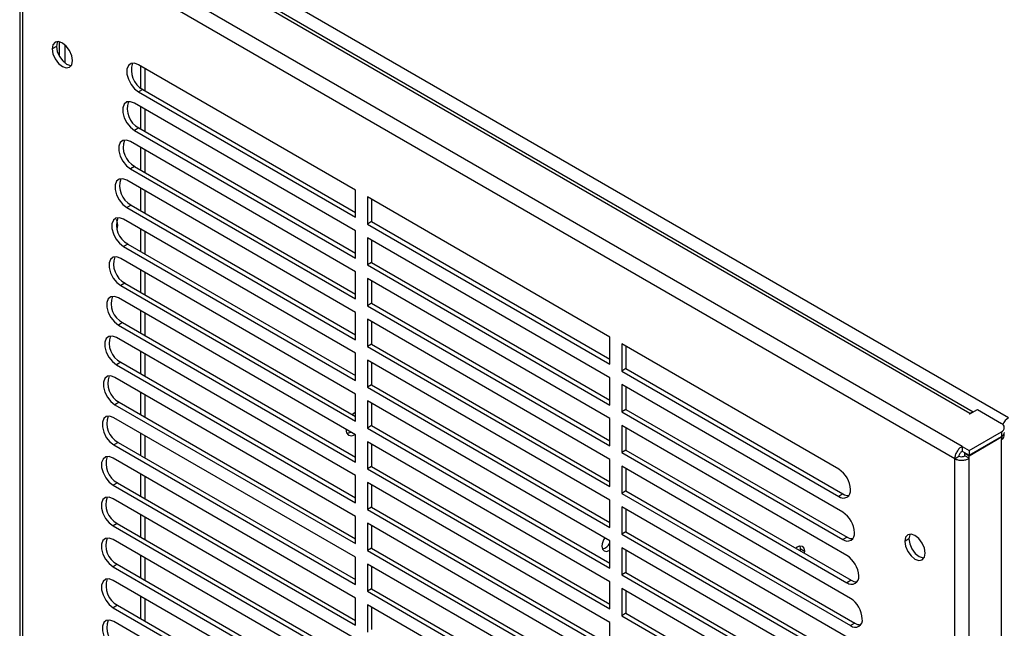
# Model space of a CAD drawing. Header units: millimetres. Extents: x 0 to 1676, y 0 to 1295.
# Tile 13 of 15: x 1348 to 1489, y 1017 to 1104. Entities that reach past the tile are written whole.
import ezdxf

# ---------------------------------------------------------------- set-up
doc = ezdxf.new("R2010")
doc.units = ezdxf.units.MM
doc.header["$LTSCALE"] = 6

msp = doc.modelspace()

# ---------------------------------------------------------------- linework, layer by layer
for p, q in [((1489.91, 1047.42), (1356.58, 1124.39)), ((1483.27, 1043.32), (1349.85, 1120.34)), ((1484.39, 1048.03), (1358.04, 1120.97)), ((1484.87, 1048.24), (1358.76, 1121.04)), ((1348.45, 1119.19), (1348.45, 961.75)), ((1482.21, 1041.57), (1348.87, 1118.54)), ((1348.87, 1118.54), (1348.87, 961.99)), ((1353.7, 1100.51), (1353.09, 1100.16)), ((1354.11, 1101.18), (1354.11, 1099.1)), ((1354.95, 1098.12), (1354.95, 1100.71)), ((1396.5, 1079.97), (1365.45, 1097.9)), ((1365.74, 1097.73), (1365.74, 1094.57)), ((1366.35, 1097.38), (1366.35, 1094.19)), ((1366.06, 1094.36), (1365.45, 1094.01)), ((1365.45, 1094.01), (1396.5, 1076.08)), ((1366.06, 1094.36), (1396.5, 1076.78)), ((1396.5, 1074.14), (1364.87, 1092.4)), ((1365.74, 1091.9), (1365.74, 1088.71)), ((1366.35, 1091.55), (1366.35, 1088.36)), ((1365.48, 1088.86), (1364.87, 1088.51)), ((1364.87, 1088.51), (1396.5, 1070.25)), ((1365.48, 1088.86), (1396.5, 1070.95)), ((1396.5, 1068.3), (1364.29, 1086.9)), ((1365.74, 1086.06), (1365.74, 1082.87)), ((1366.35, 1085.71), (1366.35, 1082.52)), ((1364.89, 1083.36), (1364.29, 1083.01)), ((1364.89, 1083.36), (1396.5, 1065.11)), ((1364.29, 1083.01), (1396.5, 1064.41)), ((1396.5, 1062.47), (1363.76, 1081.37)), ((1365.74, 1080.23), (1365.74, 1077.04)), ((1366.35, 1079.88), (1366.35, 1076.69)), ((1396.5, 1076.08), (1396.5, 1079.97)), ((1364.37, 1077.83), (1363.76, 1077.48)), ((1364.37, 1077.83), (1396.5, 1059.28)), ((1398.19, 1079), (1398.19, 1075.11)), ((1432.89, 1058.96), (1398.19, 1079)), ((1398.79, 1078.65), (1398.79, 1075.46)), ((1363.76, 1077.48), (1396.5, 1058.58)), ((1396.5, 1056.64), (1363.3, 1075.8)), ((1398.79, 1075.46), (1398.19, 1075.11)), ((1398.19, 1075.11), (1432.89, 1055.08)), ((1398.79, 1075.46), (1432.89, 1055.78)), ((1365.74, 1074.4), (1365.74, 1071.21)), ((1366.35, 1074.05), (1366.35, 1070.86)), ((1396.5, 1070.25), (1396.5, 1074.14)), ((1363.91, 1072.26), (1363.3, 1071.91)), ((1363.91, 1072.26), (1396.5, 1053.45)), ((1398.19, 1073.16), (1398.19, 1069.28)), ((1432.89, 1053.13), (1398.19, 1073.16)), ((1398.79, 1072.81), (1398.79, 1069.63)), ((1363.3, 1071.91), (1396.5, 1052.75)), ((1396.5, 1050.8), (1362.9, 1070.2)), ((1398.79, 1069.63), (1398.19, 1069.28)), ((1398.19, 1069.28), (1432.89, 1049.24)), ((1398.79, 1069.63), (1432.89, 1049.94)), ((1365.74, 1068.56), (1365.74, 1065.37)), ((1366.35, 1068.21), (1366.35, 1065.02)), ((1396.5, 1064.41), (1396.5, 1068.3)), ((1363.51, 1066.66), (1362.9, 1066.31)), ((1363.51, 1066.66), (1396.5, 1047.61)), ((1398.19, 1067.33), (1398.19, 1063.44)), ((1432.89, 1047.3), (1398.19, 1067.33)), ((1398.79, 1066.98), (1398.79, 1063.79)), ((1362.9, 1066.31), (1396.5, 1046.92)), ((1396.5, 1044.97), (1362.57, 1064.56)), ((1398.79, 1063.79), (1398.19, 1063.44)), ((1398.79, 1063.79), (1432.89, 1044.11)), ((1365.74, 1062.73), (1365.74, 1059.54)), ((1366.35, 1062.38), (1366.35, 1059.19)), ((1396.5, 1058.58), (1396.5, 1062.47)), ((1398.19, 1063.44), (1432.89, 1043.41)), ((1363.17, 1061.02), (1362.57, 1060.67)), ((1363.17, 1061.02), (1396.5, 1041.78)), ((1398.19, 1061.5), (1398.19, 1057.61)), ((1432.89, 1041.47), (1398.19, 1061.5)), ((1398.79, 1061.15), (1398.79, 1057.96)), ((1362.57, 1060.67), (1396.5, 1041.08)), ((1396.5, 1039.14), (1362.29, 1058.89)), ((1398.79, 1057.96), (1398.19, 1057.61)), ((1398.79, 1057.96), (1432.89, 1038.28)), ((1432.89, 1055.08), (1432.89, 1058.96)), ((1465.62, 1040.07), (1434.57, 1057.99)), ((1434.57, 1057.99), (1434.57, 1054.1)), ((1365.74, 1056.9), (1365.74, 1053.71)), ((1366.35, 1056.55), (1366.35, 1053.36)), ((1396.5, 1052.75), (1396.5, 1056.64)), ((1398.19, 1057.61), (1432.89, 1037.58)), ((1435.18, 1057.64), (1435.18, 1054.45)), ((1362.9, 1055.35), (1362.29, 1055)), ((1362.9, 1055.35), (1396.5, 1035.95)), ((1432.89, 1035.63), (1398.19, 1055.66)), ((1398.19, 1055.66), (1398.19, 1051.78)), ((1398.79, 1055.32), (1398.79, 1052.13)), ((1362.29, 1055), (1396.5, 1035.25)), ((1435.18, 1054.45), (1434.57, 1054.1)), ((1434.57, 1054.1), (1465.62, 1036.18)), ((1435.18, 1054.45), (1466.23, 1036.53)), ((1396.5, 1033.3), (1362.08, 1053.18)), ((1432.89, 1049.24), (1432.89, 1053.13)), ((1365.74, 1051.06), (1365.74, 1047.87)), ((1398.79, 1052.13), (1398.19, 1051.78)), ((1398.19, 1051.78), (1432.89, 1031.74)), ((1398.79, 1052.13), (1432.89, 1032.44)), ((1466.2, 1033.9), (1434.57, 1052.16)), ((1434.57, 1052.16), (1434.57, 1048.27)), ((1435.18, 1051.81), (1435.18, 1048.62)), ((1362.68, 1049.64), (1362.08, 1049.29)), ((1362.68, 1049.64), (1396.5, 1030.12)), ((1366.35, 1050.71), (1366.35, 1047.52)), ((1396.5, 1046.92), (1396.5, 1050.8)), ((1398.19, 1049.83), (1398.19, 1045.94)), ((1432.89, 1029.8), (1398.19, 1049.83)), ((1398.79, 1049.48), (1398.79, 1046.29)), ((1362.08, 1049.29), (1396.5, 1029.42)), ((1435.18, 1048.62), (1434.57, 1048.27)), ((1434.57, 1048.27), (1466.2, 1030.01)), ((1435.18, 1048.62), (1466.81, 1030.36)), ((1484.39, 1048.03), (1484.33, 1047.99)), ((1484.39, 1047.96), (1485.47, 1048.59)), ((1484.39, 1047.96), (1484.39, 1048.03)), ((1485.47, 1048.59), (1488.89, 1046.61)), ((1396.5, 1027.47), (1361.92, 1047.43)), ((1432.89, 1043.41), (1432.89, 1047.3)), ((1484.33, 1047.96), (1484.33, 1047.99)), ((1365.74, 1045.23), (1365.74, 1042.04)), ((1398.79, 1046.29), (1398.19, 1045.94)), ((1398.19, 1045.94), (1432.89, 1025.91)), ((1398.79, 1046.29), (1432.89, 1026.61)), ((1466.79, 1027.73), (1434.57, 1046.33)), ((1434.57, 1046.33), (1434.57, 1042.44)), ((1435.18, 1045.98), (1435.18, 1042.79)), ((1484.26, 1042.75), (1488.89, 1045.43)), ((1488.89, 1045.43), (1488.89, 1044.73)), ((1362.53, 1043.89), (1361.92, 1043.54)), ((1362.53, 1043.89), (1396.5, 1024.28)), ((1366.35, 1044.88), (1366.35, 1041.69)), ((1396.5, 1041.08), (1396.5, 1044.97)), ((1398.19, 1044), (1398.19, 1040.11)), ((1432.89, 1023.97), (1398.19, 1044)), ((1484.26, 1042.05), (1488.89, 1044.73)), ((1484.26, 1041.99), (1488.89, 1044.67)), ((1488.84, 1044.7), (1488.89, 1044.67)), ((1488.89, 1044.67), (1488.89, 1044.3)), ((1488.89, 735.46), (1488.89, 1044.3)), ((1361.92, 1043.54), (1396.5, 1023.58)), ((1398.79, 1043.65), (1398.79, 1040.46)), ((1435.18, 1042.79), (1434.57, 1042.44)), ((1434.57, 1042.44), (1466.79, 1023.84)), ((1435.18, 1042.79), (1467.39, 1024.19)), ((1483.27, 1043.32), (1483.27, 1042.62)), ((1483.27, 1043.32), (1484.26, 1042.75)), ((1483.27, 1042.62), (1484.26, 1042.05)), ((1484.26, 1042.75), (1484.26, 1042.05)), ((1396.5, 1021.64), (1361.83, 1041.65)), ((1432.89, 1037.58), (1432.89, 1041.47)), ((1482.21, 1041.57), (1482.81, 1041.92)), ((1482.21, 732.83), (1482.21, 1041.57)), ((1483.65, 1042.34), (1483.7, 1042.37)), ((1483.65, 1041.97), (1483.65, 1042.34)), ((1483.65, 1042.34), (1484.26, 1041.99)), ((1484.26, 1041.62), (1483.65, 1041.97)), ((1484.26, 1041.62), (1484.26, 1041.99)), ((1484.26, 732.78), (1484.26, 1041.62)), ((1398.79, 1040.46), (1398.19, 1040.11)), ((1398.19, 1040.11), (1432.89, 1020.08)), ((1398.79, 1040.46), (1432.89, 1020.78)), ((1467.31, 1021.59), (1434.57, 1040.49)), ((1434.57, 1040.49), (1434.57, 1036.6)), ((1435.18, 1040.14), (1435.18, 1036.95)), ((1365.74, 1039.4), (1365.74, 1036.21)), ((1366.35, 1039.05), (1366.35, 1035.86)), ((1396.5, 1035.25), (1396.5, 1039.14)), ((1398.19, 1038.17), (1398.19, 1034.28)), ((1432.89, 1018.13), (1398.19, 1038.17)), ((1362.44, 1038.11), (1361.83, 1037.76)), ((1361.83, 1037.76), (1396.5, 1017.75)), ((1362.44, 1038.11), (1396.5, 1018.45)), ((1398.79, 1037.82), (1398.79, 1034.63)), ((1435.18, 1036.95), (1434.57, 1036.6)), ((1435.18, 1036.95), (1467.92, 1018.05)), ((1396.5, 1015.8), (1361.8, 1035.84)), ((1432.89, 1031.74), (1432.89, 1035.63)), ((1434.57, 1036.6), (1467.31, 1017.7)), ((1466.23, 1036.53), (1465.62, 1036.18)), ((1398.79, 1034.63), (1398.19, 1034.28)), ((1398.19, 1034.28), (1432.89, 1014.24)), ((1398.79, 1034.63), (1432.89, 1014.94)), ((1467.77, 1015.49), (1434.57, 1034.66)), ((1434.57, 1034.66), (1434.57, 1030.77)), ((1435.18, 1034.31), (1435.18, 1031.12)), ((1365.74, 1033.56), (1365.74, 1030.37)), ((1366.35, 1033.21), (1366.35, 1030.02)), ((1396.5, 1029.42), (1396.5, 1033.3)), ((1362.41, 1032.3), (1361.8, 1031.95)), ((1361.8, 1031.95), (1396.5, 1011.92)), ((1362.41, 1032.3), (1396.5, 1012.62)), ((1398.19, 1032.33), (1398.19, 1028.44)), ((1432.89, 1012.3), (1398.19, 1032.33)), ((1398.79, 1031.98), (1398.79, 1028.79)), ((1435.18, 1031.12), (1434.57, 1030.77)), ((1435.18, 1031.12), (1468.38, 1011.96)), ((1396.5, 1009.97), (1361.8, 1030)), ((1432.89, 1025.91), (1432.89, 1029.8)), ((1434.57, 1030.77), (1467.77, 1011.61)), ((1466.81, 1030.36), (1466.2, 1030.01)), ((1475.67, 1030.1), (1475.07, 1029.75)), ((1398.79, 1028.79), (1398.19, 1028.44)), ((1398.19, 1028.44), (1432.89, 1008.41)), ((1398.79, 1028.79), (1432.89, 1009.11)), ((1468.17, 1009.43), (1434.57, 1028.83)), ((1434.57, 1028.83), (1434.57, 1024.94)), ((1435.18, 1028.48), (1435.18, 1025.29)), ((1460.05, 1029.11), (1460.12, 1028.71)), ((1460.12, 1028.71), (1460.09, 1028.41)), ((1460.12, 1028.71), (1460.72, 1028.36)), ((1460.72, 1028.36), (1460.69, 1028.06)), ((1365.74, 1027.73), (1365.74, 1024.54)), ((1366.35, 1027.38), (1366.35, 1024.19)), ((1396.5, 1023.58), (1396.5, 1027.47)), ((1362.41, 1026.47), (1361.8, 1026.12)), ((1361.8, 1026.12), (1396.5, 1006.08)), ((1362.41, 1026.47), (1396.5, 1006.78)), ((1398.19, 1026.5), (1398.19, 1022.61)), ((1432.89, 1006.47), (1398.19, 1026.5)), ((1398.79, 1026.15), (1398.79, 1022.96)), ((1396.5, 1004.14), (1361.83, 1024.15)), ((1435.18, 1025.29), (1434.57, 1024.94)), ((1434.57, 1024.94), (1468.17, 1005.54)), ((1435.18, 1025.29), (1468.78, 1005.89)), ((1467.39, 1024.19), (1466.79, 1023.84)), ((1398.79, 1022.96), (1398.19, 1022.61)), ((1398.79, 1022.96), (1432.89, 1003.28)), ((1432.89, 1020.08), (1432.89, 1023.97)), ((1468.51, 1003.4), (1434.57, 1022.99)), ((1434.57, 1022.99), (1434.57, 1019.11)), ((1365.74, 1021.9), (1365.74, 1018.71)), ((1366.35, 1021.55), (1366.35, 1018.36)), ((1396.5, 1017.75), (1396.5, 1021.64)), ((1398.19, 1022.61), (1432.89, 1002.58)), ((1435.18, 1022.64), (1435.18, 1019.46)), ((1362.44, 1020.61), (1361.83, 1020.26)), ((1361.83, 1020.26), (1396.5, 1000.25)), ((1362.44, 1020.61), (1396.5, 1000.95)), ((1398.19, 1020.67), (1398.19, 1016.78)), ((1432.89, 1000.63), (1398.19, 1020.67)), ((1398.79, 1020.32), (1398.79, 1017.13)), ((1435.18, 1019.46), (1434.57, 1019.11)), ((1434.57, 1019.11), (1468.51, 999.51)), ((1435.18, 1019.46), (1469.11, 999.86)), ((1396.5, 998.31), (1361.92, 1018.27)), ((1432.89, 1014.24), (1432.89, 1018.13)), ((1467.92, 1018.05), (1467.31, 1017.7))]:
    msp.add_line(p, q)
at = {"flags": 128}
for points in [[(1356.01, 1098.48), (1355.9, 1099.19), (1355.58, 1099.92), (1355.11, 1100.55), (1354.55, 1101), (1353.99, 1101.2), (1353.52, 1101.11), (1353.2, 1100.74), (1353.09, 1100.16)], [(1353.09, 1100.16), (1353.2, 1099.45), (1353.52, 1098.72), (1353.99, 1098.09), (1354.55, 1097.64), (1355.11, 1097.44), (1355.58, 1097.53), (1355.9, 1097.9), (1356.01, 1098.48)], [(1353.87, 1101.2), (1353.81, 1101.09), (1353.7, 1100.51)], [(1353.7, 1100.51), (1353.81, 1099.8), (1354.12, 1099.07), (1354.6, 1098.44), (1355.16, 1097.99), (1355.71, 1097.79), (1355.84, 1097.79)], [(1365.45, 1097.9), (1364.88, 1098.11), (1364.37, 1098.07), (1363.99, 1097.77), (1363.79, 1097.25), (1363.79, 1096.57), (1363.99, 1095.82), (1364.37, 1095.09), (1364.88, 1094.46), (1365.45, 1094.01)], [(1364.87, 1092.4), (1364.3, 1092.61), (1363.79, 1092.57), (1363.41, 1092.27), (1363.21, 1091.75), (1363.21, 1091.07), (1363.41, 1090.32), (1363.79, 1089.59), (1364.3, 1088.96), (1364.87, 1088.51)], [(1364.29, 1086.9), (1363.71, 1087.12), (1363.2, 1087.07), (1362.83, 1086.77), (1362.63, 1086.25), (1362.63, 1085.58), (1362.83, 1084.83), (1363.2, 1084.09), (1363.71, 1083.46), (1364.29, 1083.01)], [(1363.76, 1081.37), (1363.19, 1081.59), (1362.68, 1081.54), (1362.31, 1081.24), (1362.11, 1080.72), (1362.11, 1080.05), (1362.31, 1079.3), (1362.68, 1078.56), (1363.19, 1077.93), (1363.76, 1077.48)], [(1363.3, 1075.8), (1362.73, 1076.02), (1362.22, 1075.97), (1361.85, 1075.67), (1361.65, 1075.15), (1361.65, 1074.48), (1361.85, 1073.73), (1362.22, 1072.99), (1362.73, 1072.36), (1363.3, 1071.91)], [(1362.49, 1074.89), (1362.4, 1075.51), (1362.31, 1075.75)], [(1362.36, 1074.33), (1362.4, 1074.39), (1362.49, 1074.89)], [(1362.9, 1070.2), (1362.33, 1070.42), (1361.82, 1070.37), (1361.45, 1070.07), (1361.25, 1069.55), (1361.25, 1068.88), (1361.45, 1068.13), (1361.82, 1067.39), (1362.33, 1066.76), (1362.9, 1066.31)], [(1362.57, 1064.56), (1361.99, 1064.78), (1361.49, 1064.73), (1361.11, 1064.43), (1360.91, 1063.91), (1360.91, 1063.24), (1361.11, 1062.49), (1361.49, 1061.75), (1361.99, 1061.12), (1362.57, 1060.67)], [(1362.29, 1058.89), (1361.72, 1059.1), (1361.21, 1059.06), (1360.83, 1058.76), (1360.63, 1058.24), (1360.63, 1057.56), (1360.83, 1056.81), (1361.21, 1056.08), (1361.72, 1055.45), (1362.29, 1055)], [(1362.08, 1053.18), (1361.5, 1053.39), (1361, 1053.35), (1360.62, 1053.05), (1360.42, 1052.53), (1360.42, 1051.85), (1360.62, 1051.1), (1361, 1050.37), (1361.5, 1049.74), (1362.08, 1049.29)], [(1396.5, 1048.21), (1396.46, 1048.19), (1396.05, 1047.88)], [(1484.73, 1048.16), (1484.59, 1048.12), (1484.39, 1048.03)], [(1361.92, 1047.43), (1361.35, 1047.65), (1360.84, 1047.6), (1360.47, 1047.3), (1360.27, 1046.78), (1360.27, 1046.11), (1360.47, 1045.36), (1360.84, 1044.62), (1361.35, 1043.99), (1361.92, 1043.54)], [(1395.1, 1045.78), (1395.2, 1045.28), (1395.5, 1044.94), (1395.94, 1044.85), (1396.43, 1045.01)], [(1395.24, 1045.2), (1395.33, 1045.2), (1395.82, 1045.36)], [(1361.83, 1041.65), (1361.26, 1041.87), (1360.75, 1041.82), (1360.37, 1041.52), (1360.17, 1041), (1360.17, 1040.33), (1360.37, 1039.58), (1360.75, 1038.84), (1361.26, 1038.21), (1361.83, 1037.76)], [(1361.8, 1035.84), (1361.23, 1036.05), (1360.72, 1036.01), (1360.34, 1035.71), (1360.14, 1035.19), (1360.14, 1034.51), (1360.34, 1033.76), (1360.72, 1033.03), (1361.23, 1032.4), (1361.8, 1031.95)], [(1361.8, 1030), (1361.23, 1030.22), (1360.72, 1030.17), (1360.34, 1029.87), (1360.14, 1029.35), (1360.14, 1028.68), (1360.34, 1027.93), (1360.72, 1027.2), (1361.23, 1026.57), (1361.8, 1026.12)], [(1477.98, 1028.06), (1477.87, 1028.77), (1477.56, 1029.5), (1477.08, 1030.14), (1476.53, 1030.59), (1475.97, 1030.78), (1475.49, 1030.69), (1475.18, 1030.33), (1475.07, 1029.75)], [(1475.07, 1029.75), (1475.18, 1029.04), (1475.49, 1028.31), (1475.97, 1027.67), (1476.53, 1027.22), (1477.08, 1027.03), (1477.56, 1027.12), (1477.87, 1027.48), (1477.98, 1028.06)], [(1475.84, 1030.79), (1475.78, 1030.68), (1475.67, 1030.1)], [(1475.67, 1030.1), (1475.78, 1029.39), (1476.1, 1028.66), (1476.57, 1028.02), (1477.13, 1027.57), (1477.69, 1027.38), (1477.81, 1027.37)], [(1431.75, 1029.05), (1431.83, 1028.64), (1432.06, 1028.37), (1432.4, 1028.31), (1432.8, 1028.45), (1432.89, 1028.5)], [(1459.42, 1028.79), (1459.67, 1028.97), (1460.07, 1029.11), (1460.41, 1029.04), (1460.64, 1028.78), (1460.72, 1028.36)], [(1361.83, 1024.15), (1361.26, 1024.37), (1360.75, 1024.32), (1360.37, 1024.02), (1360.17, 1023.5), (1360.17, 1022.83), (1360.37, 1022.08), (1360.75, 1021.34), (1361.26, 1020.71), (1361.83, 1020.26)], [(1361.92, 1018.27), (1361.35, 1018.48), (1360.84, 1018.44), (1360.47, 1018.14), (1360.27, 1017.62), (1360.27, 1016.94), (1360.47, 1016.19), (1360.84, 1015.46), (1361.35, 1014.83), (1361.92, 1014.38)]]:
    msp.add_lwpolyline(points, dxfattribs=at)
for centre, radius, start, end in [((1367.49, 1097.07), 3.07, 160.0989, 242.1562), ((1366.91, 1091.58), 3.07, 160.0989, 242.1562), ((1366.33, 1086.08), 3.07, 160.0989, 242.1562), ((1365.81, 1080.55), 3.07, 160.0989, 242.1562), ((1365.35, 1074.98), 3.07, 160.0989, 242.1562), ((1364.95, 1069.38), 3.07, 160.0989, 242.1562), ((1364.61, 1063.74), 3.07, 160.0989, 242.1562), ((1364.33, 1058.07), 3.07, 160.0989, 242.1562), ((1364.12, 1052.36), 3.07, 160.0989, 242.1562), ((1363.97, 1046.61), 3.07, 160.0989, 242.1562), ((1484.33, 1047.98), 0.0187, 110.7834, 249.2166), ((1484.36, 1048.02), 0.0659, 242.6097, 297.3903), ((1491.09, 1045.57), 2.2, 122.5092, 155.7188), ((1488.67, 1046.02), 0.633, 290.7834, 69.2166), ((1488.59, 1045.39), 0.729, 294.3747, 354.3052), ((1488.67, 1044.89), 0.636, 290.5801, 19.6128), ((1363.87, 1040.83), 3.07, 160.0989, 242.1562), ((1463.65, 1036.98), 3.66, 2.6055, 57.3945), ((1466.28, 1036.98), 1.04, 230.7967, 9.214), ((1363.84, 1035.02), 3.07, 160.0989, 242.1562), ((1467, 1037.73), 1.43, 237.2966, 273), ((1464.23, 1030.82), 3.66, 2.6055, 57.3945), ((1363.84, 1029.18), 3.07, 160.0989, 242.1562), ((1434.02, 1028.95), 2.27, 145.6475, 177.2762), ((1466.86, 1030.82), 1.04, 230.7967, 9.214), ((1467.58, 1031.56), 1.43, 237.2966, 273), ((1431.39, 1030.31), 1.71, 284.7427, 331.3946), ((1464.82, 1024.65), 3.66, 2.6055, 57.3945), ((1363.87, 1023.33), 3.07, 160.0989, 242.1562), ((1467.45, 1024.65), 1.04, 230.7967, 9.214), ((1468.17, 1025.39), 1.43, 237.2966, 273), ((1465.34, 1018.51), 3.66, 2.6055, 57.3945), ((1363.97, 1017.45), 3.07, 160.0989, 242.1562), ((1467.97, 1018.51), 1.04, 230.7967, 9.214), ((1468.69, 1019.26), 1.43, 237.2966, 273)]:
    msp.add_arc(centre, radius, start, end)
for points, knots in [([(1483.27, 1043.32), (1483.14, 1043.24), (1483, 1043.14), (1482.74, 1042.88), (1482.63, 1042.73), (1482.43, 1042.4), (1482.35, 1042.23), (1482.24, 1041.89), (1482.21, 1041.72), (1482.21, 1041.57)], [0, 0, 0, 0, 0.25, 0.25, 0.5, 0.5, 0.75, 0.75, 1, 1, 1, 1]), ([(1483.27, 1042.62), (1483.16, 1042.56), (1483.04, 1042.45), (1482.87, 1042.19), (1482.82, 1042.04), (1482.81, 1041.92)], [0, 0, 0, 0, 0.5, 0.5, 1, 1, 1, 1]), ([(1482.21, 1041.57), (1482.34, 1041.5), (1482.5, 1041.44), (1482.85, 1041.36), (1483.04, 1041.35), (1483.42, 1041.35), (1483.61, 1041.38), (1483.96, 1041.47), (1484.12, 1041.54), (1484.26, 1041.62)], [0, 0, 0, 0, 0.25, 0.25, 0.5, 0.5, 0.75, 0.75, 1, 1, 1, 1]), ([(1482.81, 1041.92), (1482.92, 1041.86), (1483.08, 1041.84), (1483.39, 1041.85), (1483.54, 1041.9), (1483.65, 1041.97)], [0, 0, 0, 0, 0.5, 0.5, 1, 1, 1, 1])]:
    msp.add_open_spline(points, degree=3, knots=knots)

doc.saveas('drawing.dxf')
